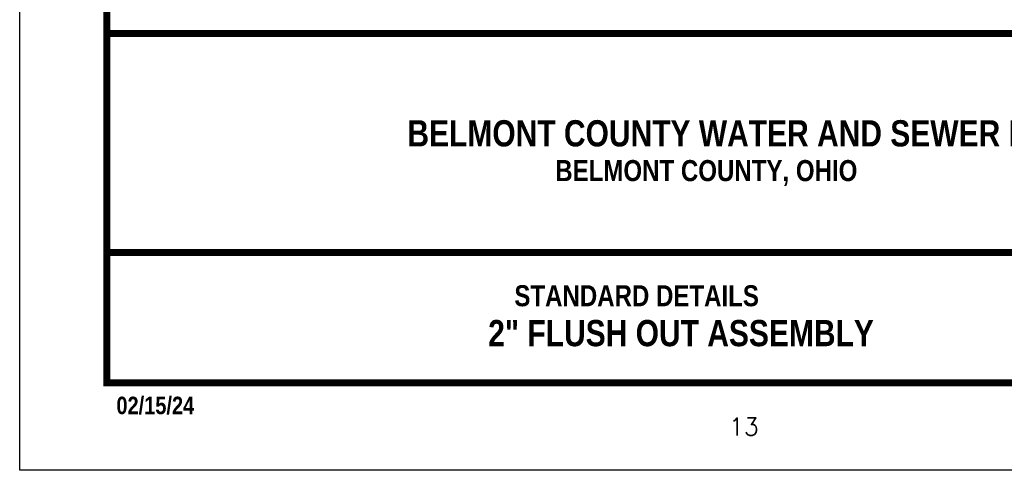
# Model space of a CAD drawing. Extents: x 0.5 to 9, y 11.5 to 22.5.
# Tile 1 of 157: x 0.5 to 6.1, y 11.5 to 14.1. Entities that reach past the tile are written whole.
import ezdxf
from ezdxf.enums import TextEntityAlignment as Align

# ---------------------------------------------------------------- set-up
doc = ezdxf.new("R2010")
doc.units = 0
doc.header["$MEASUREMENT"] = 0
doc.layers.get('DEFPOINTS').update_dxf_attribs({"linetype": 'CONTINUOUS'})
doc.layers.add('BORDER', color=252, linetype='CONTINUOUS')
doc.layers.add('TEXT', color=255, linetype='CONTINUOUS')
doc.styles.add('ROMANS', font='romans', dxfattribs={"height": 5})
doc.styles.add('TECHNICAL', font='techb___.ttf')

msp = doc.modelspace()

# ---------------------------------------------------------------- linework, layer by layer
at = {"layer": 'BORDER', "color": 7, "const_width": 0.04}
msp.add_lwpolyline([(1, 12), (1, 22), (8.5, 22), (8.5, 12)], close=True, dxfattribs=at)
for points in [[(1, 13.99999), (8.5, 13.99999)], [(1, 12.74672), (8.5, 12.74672)]]:
    msp.add_lwpolyline(points, dxfattribs=at)
at = {"layer": 'DEFPOINTS', "color": 3, "ltscale": 2}
msp.add_lwpolyline([(0.5, 11.5), (0.5, 22.5), (9, 22.5), (9, 11.5)], close=True, dxfattribs=at)

# ---------------------------------------------------------------- texts
at = {"layer": 'BORDER', "style": 'TECHNICAL'}
msp.add_text('02/15/24', height=0.1, dxfattribs=at).set_placement((1.0542, 11.82116))
at = {"layer": 'TEXT', "color": 7, "style": 'TECHNICAL'}
for s, p in [('BELMONT COUNTY WATER AND SEWER DISTRICT', (6.9589, 13.42859)), ('2" FLUSH OUT ASSEMBLY', (5.39477, 12.28512))]:
    msp.add_text(s, height=0.15, dxfattribs=at).set_placement(p, align=Align.MIDDLE_RIGHT)
at = {"layer": 'TEXT', "color": 7}
for s, height, style, p in [('BELMONT COUNTY, OHIO', 0.1203954, 'TECHNICAL', (3.56904, 13.15502)), ('STANDARD DETAILS', 0.1203954, 'TECHNICAL', (3.33468, 12.43886)), ('13', 0.1, 'ROMANS', (4.56453, 11.69948))]:
    msp.add_text(s, height=height, dxfattribs=dict(at, style=style)).set_placement(p)

doc.saveas('drawing.dxf')
